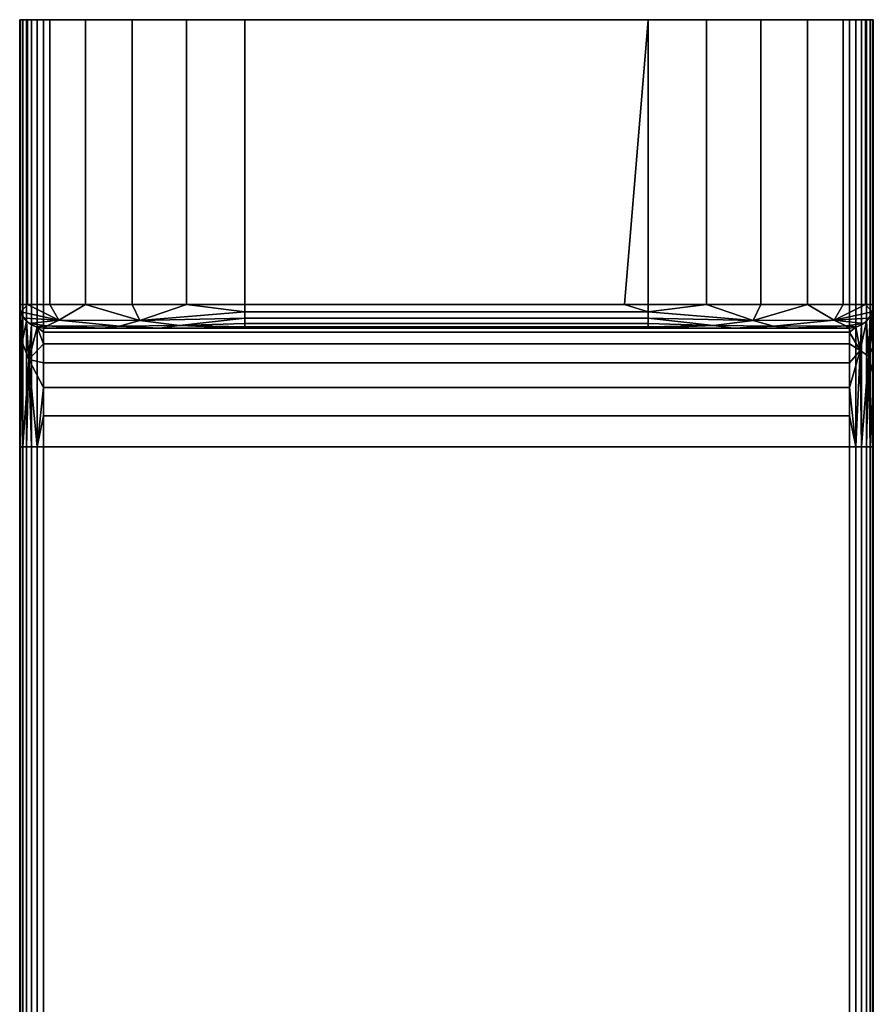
# Model space of a CAD drawing. Header units: millimetres. Extents: x -18 to 149, y -84 to 0.
# Tile 2 of 4: x -18 to 18, y -42 to 0. Entities that reach past the tile are written whole.
import ezdxf

# ---------------------------------------------------------------- set-up
doc = ezdxf.new("R2010")
doc.units = ezdxf.units.MM
doc.layers.add('P-SANR-FIXT', color=6, linetype='Continuous', lineweight=30)

# ---------------------------------------------------------------- blocks, each defined once
blk = doc.blocks.new('FamilyGeomCombination_5310-_3D_')
at = {"layer": 'P-SANR-FIXT'}
mesh = blk.add_polyface(dxfattribs=at)
corners = [(-18, 0, 559), (-18, -12, 559), (-18, -12, 589), (-18, -12.205, 590.553), (-18, -12.804, 592), (-18, -13.757, 593.242), (-18, -15, 594.196), (-18, -16.447, 594.795), (-18, -18, 595), (-18, -54.999, 595), (-18, -55.775, 594.897), (-18, -56.499, 594.598), (-18, -57.12, 594.121), (-18, -57.596, 593.5), (-18, -57.896, 592.777), (-18, -57.998, 592), (-18, -57.998, 590.993), (-18, -58.1, 590.216), (-18, -58.4, 589.493), (-18, -58.877, 588.872), (-18, -59.498, 588.395), (-18, -60.222, 588.095), (-18, -60.998, 587.993), (-18, -79.012, 587.993), (-18, -79.788, 588.095), (-18, -80.512, 588.395), (-18, -81.133, 588.872), (-18, -81.61, 589.493), (-18, -81.909, 590.216), (-18, -82.012, 590.993), (-18, -82.012, 596), (-18, -81.909, 596.776), (-18, -81.61, 597.5), (-18, -81.133, 598.121), (-18, -80.512, 598.598), (-18, -79.788, 598.898), (-18, -79.012, 599), (-18, 0, 599)]
mesh.append_faces([[corners[k] for k in face] for face in [(8, 37, 7), (14, 36, 13), (23, 36, 22)]], dxfattribs={"vtx0": -1, "vtx1": -1})
mesh.append_faces([[corners[k] for k in face] for face in [(22, 36, 14, 15)]], dxfattribs={"vtx0": -1, "vtx1": -1, "vtx3": -1})
mesh.append_faces([[corners[k] for k in face] for face in [(37, 8, 9, 36), (37, 4, 5), (30, 35, 36, 29), (36, 12, 13), (20, 16, 17, 19), (22, 15, 16, 21)]], dxfattribs={"vtx0": -1, "vtx2": -1})
mesh.append_faces([[corners[k] for k in face] for face in [(18, 19, 17)]], dxfattribs={"vtx1": -1})
mesh.append_faces([[corners[k] for k in face] for face in [(9, 10, 36), (5, 6, 37), (11, 12, 36), (6, 7, 37), (10, 11, 36), (34, 35, 30, 33), (3, 4, 37), (25, 26, 29, 24), (20, 21, 16)]], dxfattribs={"vtx1": -1, "vtx2": -1})
mesh.append_faces([[corners[k] for k in face] for face in [(23, 24, 29, 36)]], dxfattribs={"vtx1": -1, "vtx2": -1, "vtx3": -1})
mesh.append_faces([[corners[k] for k in face] for face in [(2, 3, 37, 0)]], dxfattribs={"vtx1": -1, "vtx3": -1})
mesh.append_faces([[corners[k] for k in face] for face in [(31, 32, 33, 30), (0, 1, 2), (27, 28, 29, 26)]], dxfattribs={"vtx2": -1})
mesh = blk.add_polyface(dxfattribs=at)
corners = [(18, 0, 599), (18, 0, 559), (17.676, 0, 556.541), (16.727, 0, 554.25), (15.218, 0, 552.282), (13.25, 0, 550.773), (10.959, 0, 549.824), (8.5, 0, 549.5), (-8.5, 0, 549.5), (-10.959, 0, 549.824), (-13.25, 0, 550.773), (-15.218, 0, 552.282), (-16.727, 0, 554.25), (-17.676, 0, 556.541), (-18, 0, 559), (-18, 0, 599), (-17.966, 0, 599.259), (-17.866, 0, 599.5), (-17.707, 0, 599.707), (-17.5, 0, 599.866), (-17.259, 0, 599.966), (-17, 0, 600), (17, 0, 600), (17.259, 0, 599.966), (17.5, 0, 599.866), (17.707, 0, 599.707), (17.866, 0, 599.5), (17.966, 0, 599.259)]
mesh.append_faces([[corners[k] for k in face] for face in [(4, 1, 2, 3), (14, 11, 12, 13), (20, 18, 19), (18, 15, 16, 17)]], dxfattribs={"vtx0": -1})
mesh.append_faces([[corners[k] for k in face] for face in [(11, 14, 10), (22, 15, 21)]], dxfattribs={"vtx0": -1, "vtx1": -1})
mesh.append_faces([[corners[k] for k in face] for face in [(14, 1, 7, 8)]], dxfattribs={"vtx0": -1, "vtx1": -1, "vtx3": -1})
mesh.append_faces([[corners[k] for k in face] for face in [(1, 4, 5), (15, 0, 1, 14)]], dxfattribs={"vtx0": -1, "vtx2": -1})
mesh.append_faces([[corners[k] for k in face] for face in [(14, 8, 9, 10)]], dxfattribs={"vtx0": -1, "vtx3": -1})
mesh.append_faces([[corners[k] for k in face] for face in [(6, 7, 1, 5)]], dxfattribs={"vtx1": -1, "vtx2": -1})
mesh.append_faces([[corners[k] for k in face] for face in [(22, 23, 0, 15), (20, 21, 15, 18)]], dxfattribs={"vtx1": -1, "vtx2": -1, "vtx3": -1})
mesh.append_faces([[corners[k] for k in face] for face in [(23, 24, 25, 0)]], dxfattribs={"vtx2": -1, "vtx3": -1})
mesh.append_faces([[corners[k] for k in face] for face in [(25, 26, 27, 0)]], dxfattribs={"vtx3": -1})
mesh = blk.add_polyface(dxfattribs=at)
corners = [(-18, 0, 559), (-17.676, 0, 556.541), (-16.727, 0, 554.25), (-15.218, 0, 552.282), (-13.25, 0, 550.773), (-10.959, 0, 549.824), (-8.5, 0, 549.5), (-8.5, -12, 549.5), (-10.959, -12, 549.824), (-13.25, -12, 550.773), (-15.218, -12, 552.282), (-16.727, -12, 554.25), (-17.676, -12, 556.541), (-18, -12, 559)]
mesh.append_faces([[corners[k] for k in face] for face in [(0, 1, 12, 13), (7, 8, 5, 6)]], dxfattribs={"vtx1": -1})
mesh.append_faces([[corners[k] for k in face] for face in [(1, 2, 11, 12), (10, 11, 2, 3), (3, 4, 9, 10), (4, 5, 8, 9)]], dxfattribs={"vtx1": -1, "vtx3": -1})
mesh = blk.add_polyface(dxfattribs=at)
corners = [(-18, -79.012, 599), (-17.966, -79.012, 599.259), (-17.866, -79.012, 599.5), (-17.707, -79.012, 599.707), (-17.5, -79.012, 599.866), (-17.259, -79.012, 599.966), (-17, -79.012, 600), (-17, 0, 600), (-17.259, 0, 599.966), (-17.5, 0, 599.866), (-17.707, 0, 599.707), (-17.866, 0, 599.5), (-17.966, 0, 599.259), (-18, 0, 599)]
mesh.append_faces([[corners[k] for k in face] for face in [(1, 12, 13, 0)]], dxfattribs={"vtx0": -1})
mesh.append_faces([[corners[k] for k in face] for face in [(5, 8, 9, 4), (4, 9, 10, 3), (2, 11, 12, 1), (11, 2, 3, 10)]], dxfattribs={"vtx0": -1, "vtx2": -1})
mesh.append_faces([[corners[k] for k in face] for face in [(6, 7, 8, 5)]], dxfattribs={"vtx2": -1})
mesh = blk.add_polyface(dxfattribs=at)
corners = [(17, 0, 600), (-17, 0, 600), (-17, -79.012, 600), (17, -79.012, 600)]
mesh.append_faces([[corners[k] for k in face] for face in [(0, 1, 2, 3)]])
mesh = blk.add_polyface(dxfattribs=at)
corners = [(-8.5, 0, 549.5), (8.5, 0, 549.5), (8.5, -12, 549.5), (7.5, -12, 549.5), (-8.5, -12, 549.5)]
mesh.append_faces([[corners[k] for k in face] for face in [(3, 1, 2)]], dxfattribs={"vtx0": -1})
mesh.append_faces([[corners[k] for k in face] for face in [(0, 1, 3, 4)]], dxfattribs={"vtx1": -1})
mesh = blk.add_polyface(dxfattribs=at)
corners = [(8.5, 0, 549.5), (10.959, 0, 549.824), (13.25, 0, 550.773), (15.218, 0, 552.282), (16.727, 0, 554.25), (17.676, 0, 556.541), (18, 0, 559), (18, -12, 559), (17.676, -12, 556.541), (16.727, -12, 554.25), (15.218, -12, 552.282), (13.25, -12, 550.773), (10.959, -12, 549.824), (8.5, -12, 549.5)]
mesh.append_faces([[corners[k] for k in face] for face in [(0, 1, 12, 13), (7, 8, 5, 6)]], dxfattribs={"vtx1": -1})
mesh.append_faces([[corners[k] for k in face] for face in [(1, 2, 11, 12), (10, 11, 2, 3), (3, 4, 9, 10), (4, 5, 8, 9)]], dxfattribs={"vtx1": -1, "vtx3": -1})
mesh = blk.add_polyface(dxfattribs=at)
corners = [(17, -79.012, 600), (17.259, -79.012, 599.966), (17.5, -79.012, 599.866), (17.707, -79.012, 599.707), (17.866, -79.012, 599.5), (17.966, -79.012, 599.259), (18, -79.012, 599), (18, 0, 599), (17.966, 0, 599.259), (17.866, 0, 599.5), (17.707, 0, 599.707), (17.5, 0, 599.866), (17.259, 0, 599.966), (17, 0, 600)]
mesh.append_faces([[corners[k] for k in face] for face in [(8, 5, 6, 7), (1, 12, 13, 0)]], dxfattribs={"vtx0": -1})
mesh.append_faces([[corners[k] for k in face] for face in [(4, 9, 10, 3), (2, 11, 12, 1), (11, 2, 3, 10)]], dxfattribs={"vtx0": -1, "vtx2": -1})
mesh.append_faces([[corners[k] for k in face] for face in [(4, 5, 8, 9)]], dxfattribs={"vtx1": -1, "vtx3": -1})
mesh = blk.add_polyface(dxfattribs=at)
corners = [(18, 0, 559), (18, 0, 599), (18, -79.012, 599), (18, -79.788, 598.898), (18, -80.512, 598.598), (18, -81.133, 598.121), (18, -81.61, 597.5), (18, -81.909, 596.776), (18, -82.012, 596), (18, -82.012, 590.993), (18, -81.909, 590.216), (18, -81.61, 589.493), (18, -81.133, 588.872), (18, -80.512, 588.395), (18, -79.788, 588.095), (18, -79.012, 587.993), (18, -60.998, 587.993), (18, -60.222, 588.095), (18, -59.498, 588.395), (18, -58.877, 588.872), (18, -58.4, 589.493), (18, -58.1, 590.216), (18, -57.998, 590.993), (18, -57.998, 592), (18, -57.896, 592.777), (18, -57.596, 593.5), (18, -57.12, 594.121), (18, -56.499, 594.598), (18, -55.775, 594.897), (18, -54.999, 595), (18, -18, 595), (18, -16.447, 594.795), (18, -15, 594.196), (18, -13.757, 593.242), (18, -12.804, 592), (18, -12.205, 590.553), (18, -12, 589), (18, -12, 559), (18, -79, 589), (18, -79.518, 589.068), (18, -80, 589.268), (18, -80.414, 589.586), (18, -80.732, 590), (18, -80.932, 590.482), (18, -81, 591), (18, -81, 596), (18, -80.932, 596.518), (18, -80.732, 597), (18, -80.414, 597.414), (18, -80, 597.732), (18, -79.518, 597.932), (18, -79, 598), (18, -61, 598), (18, -60.482, 597.932), (18, -60, 597.732), (18, -59.586, 597.414), (18, -59.268, 597), (18, -59.068, 596.518), (18, -59, 596), (18, -59, 591), (18, -59.068, 590.482), (18, -59.268, 590), (18, -59.586, 589.586), (18, -60, 589.268), (18, -60.482, 589.068), (18, -61, 589)]
mesh.append_faces([[corners[k] for k in face] for face in [(36, 1, 35), (35, 1, 34), (32, 1, 31), (54, 30, 53)]], dxfattribs={"vtx0": -1, "vtx1": -1})
mesh.append_faces([[corners[k] for k in face] for face in [(53, 30, 1, 52)]], dxfattribs={"vtx0": -1, "vtx1": -1, "vtx2": -1})
mesh.append_faces([[corners[k] for k in face] for face in [(64, 17, 18, 63), (63, 18, 19, 62), (62, 19, 20, 61), (61, 20, 21, 60), (16, 65, 38, 15), (39, 14, 15, 38), (40, 13, 14, 39), (41, 12, 13, 40), (42, 11, 12, 41), (9, 43, 44, 8), (43, 9, 10), (58, 26, 27, 57), (56, 28, 29, 55), (1, 30, 31), (28, 56, 57, 27), (6, 46, 47, 5), (5, 47, 48, 4), (8, 44, 45, 7), (7, 45, 46, 6), (2, 51, 52, 1), (4, 48, 49), (59, 23, 24)]], dxfattribs={"vtx0": -1, "vtx2": -1})
mesh.append_faces([[corners[k] for k in face] for face in [(21, 22, 60), (32, 33, 1), (25, 26, 58), (33, 34, 1)]], dxfattribs={"vtx1": -1, "vtx2": -1})
mesh.append_faces([[corners[k] for k in face] for face in [(22, 23, 59, 60), (64, 65, 16, 17), (10, 11, 42, 43), (58, 59, 24, 25), (54, 55, 29, 30), (50, 51, 2, 3), (49, 50, 3, 4)]], dxfattribs={"vtx1": -1, "vtx3": -1})
mesh.append_faces([[corners[k] for k in face] for face in [(36, 37, 0, 1)]], dxfattribs={"vtx3": -1})
mesh = blk.add_polyface(dxfattribs=at)
corners = [(-8.5, -13, 550.5), (-14.51, -13, 552.99), (-17, -13, 559), (-17.309, -12.951, 559), (-17.588, -12.809, 559), (-17.809, -12.588, 559), (-17.951, -12.309, 559), (-18, -12, 559), (-17.676, -12, 556.541), (-16.727, -12, 554.25), (-15.218, -12, 552.282), (-13.25, -12, 550.773), (-10.959, -12, 549.824), (-8.5, -12, 549.5), (-8.5, -12.309, 549.549), (-8.5, -12.588, 549.691), (-8.5, -12.809, 549.912), (-8.5, -12.951, 550.191), (-16.348, -12.671, 554.119), (-12.936, -12.674, 550.896), (-15.508, -13, 555.399), (-12.101, -13, 551.992), (-13.784, -12.916, 551.836), (-11.259, -12.885, 550.47), (-16.837, -12.907, 555.82)]
mesh.append_faces([[corners[k] for k in face] for face in [(14, 12, 13)]], dxfattribs={"vtx0": -1})
mesh.append_faces([[corners[k] for k in face] for face in [(10, 18, 9), (17, 23, 16), (16, 23, 15), (4, 24, 3), (12, 19, 11)]], dxfattribs={"vtx0": -1, "vtx1": -1})
mesh.append_faces([[corners[k] for k in face] for face in [(8, 18, 6), (19, 18, 10), (22, 1, 24), (24, 4, 18), (22, 18, 19), (12, 14, 19), (23, 22, 19), (21, 22, 23), (23, 19, 15), (22, 24, 18)]], dxfattribs={"vtx0": -1, "vtx1": -1, "vtx2": -1})
mesh.append_faces([[corners[k] for k in face] for face in [(18, 4, 5), (19, 10, 11), (23, 17, 0), (19, 14, 15)]], dxfattribs={"vtx0": -1, "vtx2": -1})
mesh.append_faces([[corners[k] for k in face] for face in [(2, 3, 24), (8, 9, 18), (5, 6, 18), (20, 2, 24), (0, 21, 23), (21, 1, 22), (1, 20, 24)]], dxfattribs={"vtx1": -1, "vtx2": -1})
mesh.append_faces([[corners[k] for k in face] for face in [(6, 7, 8)]], dxfattribs={"vtx2": -1})
mesh = blk.add_polyface(dxfattribs=at)
corners = [(-17, -18, 594), (-17.259, -18, 594.034), (-17.5, -18, 594.134), (-17.707, -18, 594.292), (-17.866, -18, 594.5), (-17.966, -18, 594.741), (-18, -18, 595), (-18, -16.447, 594.795), (-18, -15, 594.196), (-18, -13.757, 593.242), (-18, -12.804, 592), (-18, -12.205, 590.553), (-18, -12, 589), (-17.966, -12.259, 589), (-17.866, -12.5, 589), (-17.707, -12.707, 589), (-17.5, -12.866, 589), (-17.259, -12.966, 589), (-17, -13, 589), (-17, -13.17, 590.294), (-17, -13.67, 591.5), (-17, -14.464, 592.535), (-17, -15.5, 593.33), (-17, -16.706, 593.829), (-17.609, -14.318, 592.681), (-17.897, -13.591, 592.383)]
mesh.append_faces([[corners[k] for k in face] for face in [(22, 24, 21), (23, 1, 22), (16, 24, 15), (15, 25, 14), (14, 25, 13), (11, 25, 10)]], dxfattribs={"vtx0": -1, "vtx1": -1})
mesh.append_faces([[corners[k] for k in face] for face in [(22, 1, 24), (25, 24, 4), (11, 13, 25), (5, 8, 25), (24, 25, 15), (20, 24, 17)]], dxfattribs={"vtx0": -1, "vtx1": -1, "vtx2": -1})
mesh.append_faces([[corners[k] for k in face] for face in [(24, 2, 3), (25, 4, 5), (5, 7, 8), (24, 1, 2), (24, 20, 21), (17, 19, 20), (25, 9, 10)]], dxfattribs={"vtx0": -1, "vtx2": -1})
mesh.append_faces([[corners[k] for k in face] for face in [(0, 1, 23)]], dxfattribs={"vtx1": -1})
mesh.append_faces([[corners[k] for k in face] for face in [(3, 4, 24), (16, 17, 24), (8, 9, 25)]], dxfattribs={"vtx1": -1, "vtx2": -1})
mesh.append_faces([[corners[k] for k in face] for face in [(5, 6, 7), (17, 18, 19), (11, 12, 13)]], dxfattribs={"vtx2": -1})
mesh = blk.add_polyface(dxfattribs=at)
corners = [(-17, -13, 589), (-17.259, -12.966, 589), (-17.5, -12.866, 589), (-17.707, -12.707, 589), (-17.866, -12.5, 589), (-17.966, -12.259, 589), (-18, -12, 589), (-18, -12, 559), (-17.951, -12.309, 559), (-17.809, -12.588, 559), (-17.588, -12.809, 559), (-17.309, -12.951, 559), (-17, -13, 559)]
mesh.append_faces([[corners[k] for k in face] for face in [(7, 5, 6)]], dxfattribs={"vtx0": -1})
mesh.append_faces([[corners[k] for k in face] for face in [(9, 4, 8)]], dxfattribs={"vtx0": -1, "vtx1": -1})
mesh.append_faces([[corners[k] for k in face] for face in [(11, 1, 2), (8, 4, 5), (3, 9, 10), (5, 7, 8)]], dxfattribs={"vtx0": -1, "vtx2": -1})
mesh.append_faces([[corners[k] for k in face] for face in [(11, 12, 1), (10, 11, 2), (2, 3, 10), (3, 4, 9)]], dxfattribs={"vtx1": -1, "vtx2": -1})
mesh.append_faces([[corners[k] for k in face] for face in [(12, 0, 1)]], dxfattribs={"vtx2": -1})
mesh = blk.add_polyface(dxfattribs=at)
corners = [(8.5, -13, 550.5), (-8.5, -13, 550.5), (-8.5, -12.951, 550.191), (-8.5, -12.809, 549.912), (-8.5, -12.588, 549.691), (-8.5, -12.309, 549.549), (-8.5, -12, 549.5), (7.5, -12, 549.5), (8.5, -12, 549.5), (8.5, -12.309, 549.549), (8.5, -12.588, 549.691), (8.5, -12.809, 549.912), (8.5, -12.951, 550.191)]
mesh.append_faces([[corners[k] for k in face] for face in [(12, 2, 3, 11), (11, 3, 4, 10), (10, 4, 5, 9)]], dxfattribs={"vtx0": -1, "vtx2": -1})
mesh.append_faces([[corners[k] for k in face] for face in [(0, 1, 2, 12), (7, 8, 9)]], dxfattribs={"vtx2": -1})
mesh.append_faces([[corners[k] for k in face] for face in [(5, 6, 7, 9)]], dxfattribs={"vtx2": -1, "vtx3": -1})
mesh = blk.add_polyface(dxfattribs=at)
corners = [(17, -13, 559), (14.51, -13, 552.99), (8.5, -13, 550.5), (8.5, -12.951, 550.191), (8.5, -12.809, 549.912), (8.5, -12.588, 549.691), (8.5, -12.309, 549.549), (8.5, -12, 549.5), (10.959, -12, 549.824), (13.25, -12, 550.773), (15.218, -12, 552.282), (16.727, -12, 554.25), (17.676, -12, 556.541), (18, -12, 559), (17.951, -12.309, 559), (17.809, -12.588, 559), (17.588, -12.809, 559), (17.309, -12.951, 559), (16.348, -12.671, 554.119), (12.936, -12.674, 550.896), (15.508, -13, 555.399), (12.101, -13, 551.992), (13.784, -12.916, 551.836), (11.259, -12.885, 550.47), (16.837, -12.907, 555.82)]
mesh.append_faces([[corners[k] for k in face] for face in [(0, 24, 17), (4, 23, 3), (9, 19, 8), (3, 23, 2)]], dxfattribs={"vtx0": -1, "vtx1": -1})
mesh.append_faces([[corners[k] for k in face] for face in [(22, 24, 1), (18, 12, 14), (22, 23, 19), (16, 24, 18), (19, 23, 5), (24, 22, 18), (18, 22, 19), (8, 19, 6), (21, 23, 22), (10, 18, 19)]], dxfattribs={"vtx0": -1, "vtx1": -1, "vtx2": -1})
mesh.append_faces([[corners[k] for k in face] for face in [(18, 10, 11), (24, 20, 1)]], dxfattribs={"vtx0": -1, "vtx2": -1})
mesh.append_faces([[corners[k] for k in face] for face in [(13, 14, 12)]], dxfattribs={"vtx1": -1})
mesh.append_faces([[corners[k] for k in face] for face in [(15, 16, 18), (11, 12, 18), (5, 6, 19), (14, 15, 18), (0, 20, 24), (16, 17, 24), (21, 2, 23), (1, 21, 22), (9, 10, 19), (4, 5, 23)]], dxfattribs={"vtx1": -1, "vtx2": -1})
mesh.append_faces([[corners[k] for k in face] for face in [(6, 7, 8)]], dxfattribs={"vtx2": -1})
mesh = blk.add_polyface(dxfattribs=at)
corners = [(18, -18, 595), (17.966, -18, 594.741), (17.866, -18, 594.5), (17.707, -18, 594.292), (17.5, -18, 594.134), (17.259, -18, 594.034), (17, -18, 594), (17, -16.706, 593.829), (17, -15.5, 593.33), (17, -14.464, 592.535), (17, -13.67, 591.5), (17, -13.17, 590.294), (17, -13, 589), (17.259, -12.966, 589), (17.5, -12.866, 589), (17.707, -12.707, 589), (17.866, -12.5, 589), (17.966, -12.259, 589), (18, -12, 589), (18, -12.205, 590.553), (18, -12.804, 592), (18, -13.757, 593.242), (18, -15, 594.196), (18, -16.447, 594.795), (17.793, -14.188, 592.812), (17.442, -13.951, 592.106)]
mesh.append_faces([[corners[k] for k in face] for face in [(22, 24, 21), (23, 1, 22), (16, 24, 15), (15, 25, 14), (14, 25, 13), (11, 25, 10)]], dxfattribs={"vtx0": -1, "vtx1": -1})
mesh.append_faces([[corners[k] for k in face] for face in [(22, 1, 24), (25, 24, 4), (11, 13, 25), (5, 8, 25), (24, 25, 15), (20, 24, 17)]], dxfattribs={"vtx0": -1, "vtx1": -1, "vtx2": -1})
mesh.append_faces([[corners[k] for k in face] for face in [(24, 2, 3), (25, 4, 5), (5, 7, 8), (24, 1, 2), (24, 20, 21), (25, 9, 10)]], dxfattribs={"vtx0": -1, "vtx2": -1})
mesh.append_faces([[corners[k] for k in face] for face in [(0, 1, 23), (18, 19, 17)]], dxfattribs={"vtx1": -1})
mesh.append_faces([[corners[k] for k in face] for face in [(3, 4, 24), (19, 20, 17), (16, 17, 24), (8, 9, 25)]], dxfattribs={"vtx1": -1, "vtx2": -1})
mesh.append_faces([[corners[k] for k in face] for face in [(5, 6, 7), (11, 12, 13)]], dxfattribs={"vtx2": -1})
mesh = blk.add_polyface(dxfattribs=at)
corners = [(18, -12, 589), (17.966, -12.259, 589), (17.866, -12.5, 589), (17.707, -12.707, 589), (17.5, -12.866, 589), (17.259, -12.966, 589), (17, -13, 589), (17, -13, 559), (17.309, -12.951, 559), (17.588, -12.809, 559), (17.809, -12.588, 559), (17.951, -12.309, 559), (18, -12, 559)]
mesh.append_faces([[corners[k] for k in face] for face in [(7, 5, 6)]], dxfattribs={"vtx0": -1})
mesh.append_faces([[corners[k] for k in face] for face in [(9, 4, 8)]], dxfattribs={"vtx0": -1, "vtx1": -1})
mesh.append_faces([[corners[k] for k in face] for face in [(8, 4, 5), (3, 9, 10), (5, 7, 8)]], dxfattribs={"vtx0": -1, "vtx2": -1})
mesh.append_faces([[corners[k] for k in face] for face in [(0, 1, 12)]], dxfattribs={"vtx1": -1})
mesh.append_faces([[corners[k] for k in face] for face in [(1, 2, 11), (11, 12, 1), (10, 11, 2), (2, 3, 10), (3, 4, 9)]], dxfattribs={"vtx1": -1, "vtx2": -1})
mesh = blk.add_polyface(dxfattribs=at)
corners = [(17, -13, 559), (17, -13, 589), (-17, -13, 589), (-17, -13, 559), (-14.51, -13, 552.99), (-8.5, -13, 550.5), (8.5, -13, 550.5), (14.51, -13, 552.99)]
mesh.append_faces([[corners[k] for k in face] for face in [(0, 5, 6, 7), (3, 1, 2)]], dxfattribs={"vtx0": -1})
mesh.append_faces([[corners[k] for k in face] for face in [(4, 5, 3)]], dxfattribs={"vtx1": -1})
mesh.append_faces([[corners[k] for k in face] for face in [(0, 1, 3, 5)]], dxfattribs={"vtx1": -1, "vtx2": -1, "vtx3": -1})
mesh = blk.add_polyface(dxfattribs=at)
corners = [(17, -13, 589), (17, -13.17, 590.294), (17, -13.67, 591.5), (17, -14.464, 592.535), (17, -15.5, 593.33), (17, -16.706, 593.829), (17, -18, 594), (-17, -18, 594), (-17, -16.706, 593.829), (-17, -15.5, 593.33), (-17, -14.464, 592.535), (-17, -13.67, 591.5), (-17, -13.17, 590.294), (-17, -13, 589)]
mesh.append_faces([[corners[k] for k in face] for face in [(0, 1, 12, 13)]], dxfattribs={"vtx1": -1})
mesh.append_faces([[corners[k] for k in face] for face in [(4, 5, 8, 9), (9, 10, 3, 4), (1, 2, 11, 12), (10, 11, 2, 3)]], dxfattribs={"vtx1": -1, "vtx3": -1})
mesh.append_faces([[corners[k] for k in face] for face in [(5, 6, 7, 8)]], dxfattribs={"vtx3": -1})
mesh = blk.add_polyface(dxfattribs=at)
corners = [(-17, -54.999, 594), (-17.259, -54.999, 594.034), (-17.5, -54.999, 594.134), (-17.707, -54.999, 594.292), (-17.866, -54.999, 594.5), (-17.966, -54.999, 594.741), (-18, -54.999, 595), (-18, -18, 595), (-17.966, -18, 594.741), (-17.866, -18, 594.5), (-17.707, -18, 594.292), (-17.5, -18, 594.134), (-17.259, -18, 594.034), (-17, -18, 594)]
mesh.append_faces([[corners[k] for k in face] for face in [(1, 12, 13, 0), (8, 5, 6, 7)]], dxfattribs={"vtx0": -1})
mesh.append_faces([[corners[k] for k in face] for face in [(11, 2, 3, 10), (9, 4, 5, 8), (4, 9, 10, 3)]], dxfattribs={"vtx0": -1, "vtx2": -1})
mesh.append_faces([[corners[k] for k in face] for face in [(11, 12, 1, 2)]], dxfattribs={"vtx1": -1, "vtx3": -1})
mesh = blk.add_polyface(dxfattribs=at)
corners = [(17, -54.999, 594), (-17, -54.999, 594), (-17, -18, 594), (17, -18, 594)]
mesh.append_faces([[corners[k] for k in face] for face in [(0, 1, 2, 3)]])
mesh = blk.add_polyface(dxfattribs=at)
corners = [(18, -54.999, 595), (17.966, -54.999, 594.741), (17.866, -54.999, 594.5), (17.707, -54.999, 594.292), (17.5, -54.999, 594.134), (17.259, -54.999, 594.034), (17, -54.999, 594), (17, -18, 594), (17.259, -18, 594.034), (17.5, -18, 594.134), (17.707, -18, 594.292), (17.866, -18, 594.5), (17.966, -18, 594.741), (18, -18, 595)]
mesh.append_faces([[corners[k] for k in face] for face in [(8, 5, 6, 7)]], dxfattribs={"vtx0": -1})
mesh.append_faces([[corners[k] for k in face] for face in [(2, 11, 12, 1), (9, 4, 5, 8), (4, 9, 10, 3)]], dxfattribs={"vtx0": -1, "vtx2": -1})
mesh.append_faces([[corners[k] for k in face] for face in [(0, 1, 12, 13)]], dxfattribs={"vtx1": -1})
mesh.append_faces([[corners[k] for k in face] for face in [(10, 11, 2, 3)]], dxfattribs={"vtx1": -1, "vtx3": -1})

msp = doc.modelspace()

# ---------------------------------------------------------------- block references
at = {"color": 9, "lineweight": 30}
msp.add_blockref('FamilyGeomCombination_5310-_3D_', (0, 0), dxfattribs=at)

doc.saveas('drawing.dxf')
